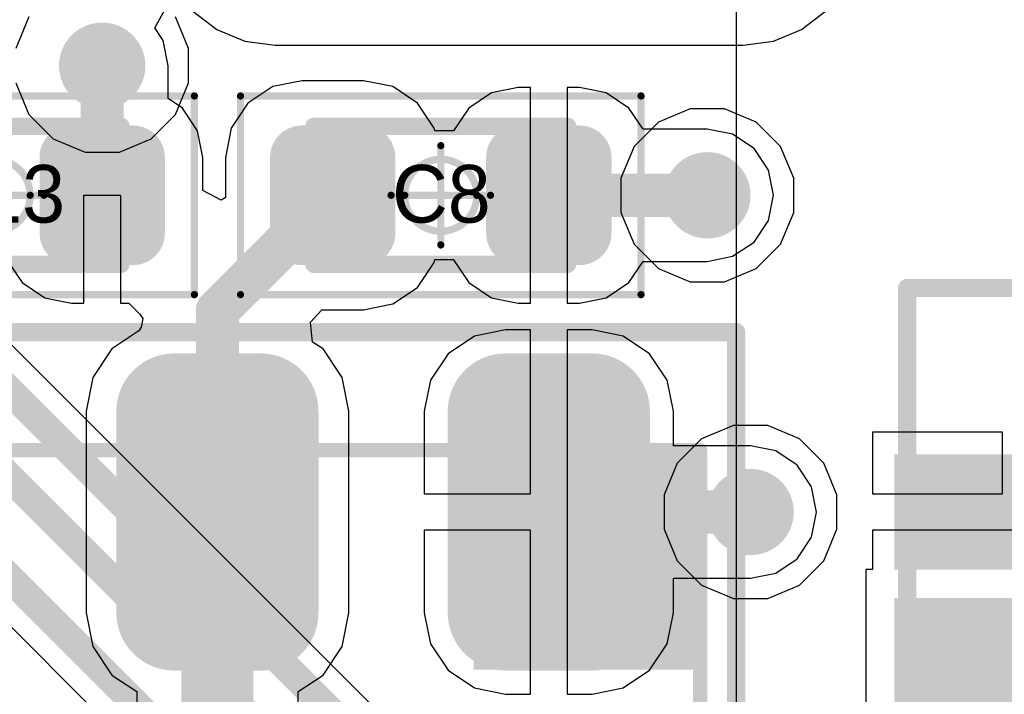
# Model space of a CAD drawing. Header units: millimetres. Extents: x -0.08 to 3.17, y -0.08 to 4.88.
# Tile 240 of 256: x 2.62 to 2.88, y 2.47 to 2.65. Entities that reach past the tile are written whole.
import ezdxf

# ---------------------------------------------------------------- set-up
doc = ezdxf.new("R2010")
doc.units = ezdxf.units.MM
doc.header["$MEASUREMENT"] = 0
for name, color, linetype in [('BottomLayer', 5, 'Continuous'), ('BottomOverlay', 54, 'Continuous'), ('Mechanical13', 56, 'Continuous'), ('Mechanical15', 56, 'Continuous'), ('Mechanical2', 216, 'Continuous'), ('MidLayer1', 16, 'Continuous'), ('MidLayer2', 76, 'Continuous'), ('MultiLayer', 9, 'Continuous'), ('TopLayer', 1, 'Continuous'), ('TopPaste', 8, 'Continuous'), ('TopSolder', 216, 'Continuous'), ('ViaHoleLayer', 16, 'Continuous')]:
    doc.layers.add(name, color=color, linetype=linetype)

# ---------------------------------------------------------------- blocks, each defined once
blk = doc.blocks.new('CAP_0603_477')
at = {"layer": 'Mechanical13', "const_width": 0.0047244}
for points in [[(-0.0346457, 0.0188976), (-0.0346458, -0.0188975)], [(0.0346458, 0.0188976), (-0.0346457, 0.0188976)], [(0.0346458, 0.0188976), (0.0346458, -0.0188975)], [(0.0346458, -0.0188975), (-0.0346458, -0.0188975)]]:
    blk.add_lwpolyline(points, dxfattribs=at)
at = {"layer": 'Mechanical13', "const_width": 0.0023622}
for points in [[(-0.0358268, 0.0188976, 1), (-0.0334646, 0.0188976, 1)], [(-0.0358268, 0.0188976, 1), (-0.0334646, 0.0188976, 1)], [(0.0334647, 0.0188976, 1), (0.0358269, 0.0188976, 1)], [(0.0334647, 0.0188976, 1), (0.0358269, 0.0188976, 1)], [(-0.0358269, -0.0188975, 1), (-0.0334647, -0.0188975, 1)], [(-0.0358269, -0.0188975, 1), (-0.0334647, -0.0188975, 1)], [(0.0334647, -0.0188975, 1), (0.0358269, -0.0188975, 1)], [(0.0334647, -0.0188975, 1), (0.0358269, -0.0188975, 1)]]:
    blk.add_lwpolyline(points, format="xyb", close=True, dxfattribs=at)
at = {"layer": 'Mechanical15', "const_width": 0.0019685}
for points in [[(0.0547244, 0.0271654), (-0.0547244, 0.0271654)], [(-0.0547244, 0.0271654), (-0.0547244, -0.0271654)], [(0.0547244, 0.0271654), (0.0547244, -0.0271654)], [(2e-07, -0.0135826), (1e-07, 0.0135827)], [(0.0135827, -1e-07), (-0.0135827, -1e-07)], [(0.0547244, -0.0271654), (-0.0547244, -0.0271654)]]:
    blk.add_lwpolyline(points, dxfattribs=at)
at = {"layer": 'Mechanical15'}
for points, const_width in [([(-0.0552165, 0.0271654, 1), (-0.0542323, 0.0271654, 1)], 0.0009842), ([(-0.0552165, 0.0271654, 1), (-0.0542323, 0.0271654, 1)], 0.0009842), ([(0.0542323, 0.0271654, 1), (0.0552165, 0.0271654, 1)], 0.0009842), ([(0.0542323, 0.0271654, 1), (0.0552165, 0.0271654, 1)], 0.0009842), ([(-0.000492, 0.0135827, 1), (0.0004922, 0.0135827, 1)], 0.0009842), ([(0.0098425, 0, 1), (-0.0098425, 0, 1)], 0.0019685), ([(-0.0140748, -1e-07, 1), (-0.0130906, -1e-07, 1)], 0.0009842), ([(-0.0103346, 0, 1), (-0.0093504, 0, 1)], 0.0009842), ([(0.0093504, 0, 1), (0.0103346, 0, 1)], 0.0009842), ([(0.0130906, -1e-07, 1), (0.0140748, -1e-07, 1)], 0.0009842), ([(-0.0004919, -0.0135826, 1), (0.0004923, -0.0135826, 1)], 0.0009842), ([(-0.0552165, -0.0271654, 1), (-0.0542323, -0.0271654, 1)], 0.0009842), ([(-0.0552165, -0.0271654, 1), (-0.0542323, -0.0271654, 1)], 0.0009842), ([(0.0542323, -0.0271654, 1), (0.0552165, -0.0271654, 1)], 0.0009842), ([(0.0542323, -0.0271654, 1), (0.0552165, -0.0271654, 1)], 0.0009842)]:
    blk.add_lwpolyline(points, format="xyb", close=True, dxfattribs=dict(at, const_width=const_width))
at = {"layer": 'TopLayer', "const_width": 0.0087343}
for points in [[(-0.0422864, 0.0103602, 1), (-0.0335522, 0.0103602, 1)], [(-0.025503, 0.0103602, 1), (-0.0167688, 0.0103602, 1)], [(0.0167688, 0.0103602, 1), (0.025503, 0.0103602, 1)], [(0.0335522, 0.0103602, 1), (0.0422864, 0.0103602, 1)], [(-0.0422864, -0.0103602, 1), (-0.0335522, -0.0103602, 1)], [(-0.025503, -0.0103602, 1), (-0.0167688, -0.0103602, 1)], [(0.0167688, -0.0103602, 1), (0.025503, -0.0103602, 1)], [(0.0335522, -0.0103602, 1), (0.0422864, -0.0103602, 1)]]:
    blk.add_lwpolyline(points, format="xyb", close=True, dxfattribs=at)
at = {"layer": 'TopLayer'}
for points in [[(-0.0211359, 0.0190945), (-0.0379193, 0.0190945), (-0.0211359, -0.0190945), (-0.0379193, -0.0190945)], [(0.0211359, -0.0190945), (0.0379193, -0.0190945), (0.0211359, 0.0190945), (0.0379193, 0.0190945)], [(-0.0124016, 0.0103602), (-0.0466536, 0.0103602), (-0.0124016, -0.0103602), (-0.0466536, -0.0103602)], [(0.0124016, -0.0103602), (0.0466536, -0.0103602), (0.0124016, 0.0103602), (0.0466536, 0.0103602)]]:
    blk.add_solid(points, dxfattribs=at)
at = {"layer": 'TopPaste', "const_width": 0.0087343}
for points in [[(-0.0422864, 0.0103602, 1), (-0.0335522, 0.0103602, 1)], [(-0.025503, 0.0103602, 1), (-0.0167688, 0.0103602, 1)], [(0.0167688, 0.0103602, 1), (0.025503, 0.0103602, 1)], [(0.0335522, 0.0103602, 1), (0.0422864, 0.0103602, 1)], [(-0.0422864, -0.0103602, 1), (-0.0335522, -0.0103602, 1)], [(-0.025503, -0.0103602, 1), (-0.0167688, -0.0103602, 1)], [(0.0167688, -0.0103602, 1), (0.025503, -0.0103602, 1)], [(0.0335522, -0.0103602, 1), (0.0422864, -0.0103602, 1)]]:
    blk.add_lwpolyline(points, format="xyb", close=True, dxfattribs=at)
at = {"layer": 'TopPaste'}
for points in [[(-0.0211359, 0.0190945), (-0.0379193, 0.0190945), (-0.0211359, -0.0190945), (-0.0379193, -0.0190945)], [(0.0211359, -0.0190945), (0.0379193, -0.0190945), (0.0211359, 0.0190945), (0.0379193, 0.0190945)], [(-0.0124016, 0.0103602), (-0.0466536, 0.0103602), (-0.0124016, -0.0103602), (-0.0466536, -0.0103602)], [(0.0124016, -0.0103602), (0.0466536, -0.0103602), (0.0124016, 0.0103602), (0.0466536, 0.0103602)]]:
    blk.add_solid(points, dxfattribs=at)
at = {"layer": 'TopSolder', "const_width": 0.0087343}
for points in [[(-0.0422864, 0.0103602, 1), (-0.0335522, 0.0103602, 1)], [(-0.025503, 0.0103602, 1), (-0.0167688, 0.0103602, 1)], [(0.0167688, 0.0103602, 1), (0.025503, 0.0103602, 1)], [(0.0335522, 0.0103602, 1), (0.0422864, 0.0103602, 1)], [(-0.0422864, -0.0103602, 1), (-0.0335522, -0.0103602, 1)], [(-0.025503, -0.0103602, 1), (-0.0167688, -0.0103602, 1)], [(0.0167688, -0.0103602, 1), (0.025503, -0.0103602, 1)], [(0.0335522, -0.0103602, 1), (0.0422864, -0.0103602, 1)]]:
    blk.add_lwpolyline(points, format="xyb", close=True, dxfattribs=at)
at = {"layer": 'TopSolder'}
for points in [[(-0.0211359, 0.0190945), (-0.0379193, 0.0190945), (-0.0211359, -0.0190945), (-0.0379193, -0.0190945)], [(0.0211359, -0.0190945), (0.0379193, -0.0190945), (0.0211359, 0.0190945), (0.0379193, 0.0190945)], [(-0.0124016, 0.0103602), (-0.0466536, 0.0103602), (-0.0124016, -0.0103602), (-0.0466536, -0.0103602)], [(0.0124016, -0.0103602), (0.0466536, -0.0103602), (0.0124016, 0.0103602), (0.0466536, 0.0103602)]]:
    blk.add_solid(points, dxfattribs=at)
blk = doc.blocks.new('SPX1117M3_L_5_0_TR_F_________1_480')
at = {"layer": 'Mechanical13', "const_width": 0.003937}
for points in [[(-0.135, -0.1318899), (-0.135, 0.1318897)], [(0.14, 0.1318897), (-0.135, 0.1318897)]]:
    blk.add_lwpolyline(points, dxfattribs=at)
at = {"layer": 'Mechanical13', "const_width": 0.0019685}
blk.add_lwpolyline([(-0.1359842, 0.1318897, 1), (-0.1340158, 0.1318897, 1)], format="xyb", close=True, dxfattribs=at)
blk.add_lwpolyline([(-0.1359842, 0.1318897, 1), (-0.1340158, 0.1318897, 1)], format="xyb", close=True, dxfattribs=at)
at = {"layer": 'Mechanical13'}
blk.add_solid([(-0.1350002, 0.0700231), (-0.0750002, 0.0700231), (-0.1350002, 0.1319129), (-0.0750002, 0.1319129)], dxfattribs=at)
at = {"layer": 'Mechanical15', "const_width": 0.005}
for points in [[(-0.1673228, -0.1417324), (-0.1673228, 0.1417322)], [(0.1673229, 0.1417322), (-0.1673228, 0.1417322)]]:
    blk.add_lwpolyline(points, dxfattribs=at)
at = {"layer": 'Mechanical15', "const_width": 0.0025}
blk.add_lwpolyline([(-0.1685728, 0.1417322, 1), (-0.1660728, 0.1417322, 1)], format="xyb", close=True, dxfattribs=at)
blk.add_lwpolyline([(-0.1685728, 0.1417322, 1), (-0.1660728, 0.1417322, 1)], format="xyb", close=True, dxfattribs=at)
at = {"layer": 'TopLayer', "const_width": 0.011811}
for points in [[(-0.1515748, 0.1023621, 1), (-0.1397638, 0.1023621, 1)], [(-0.0964566, 0.1023621, 1), (-0.0846456, 0.1023621, 1)], [(-0.1515748, 0.0787401, 1), (-0.1397638, 0.0787401, 1)], [(-0.0964566, 0.0787401, 1), (-0.0846456, 0.0787401, 1)], [(-0.1515748, 0.0118109, 1), (-0.1397638, 0.0118109, 1)], [(-0.0964566, 0.0118109, 1), (-0.0846456, 0.0118109, 1)], [(-0.1515748, -0.0118111, 1), (-0.1397638, -0.0118111, 1)], [(-0.0964566, -0.0118111, 1), (-0.0846456, -0.0118111, 1)]]:
    blk.add_lwpolyline(points, format="xyb", close=True, dxfattribs=at)
at = {"layer": 'TopLayer'}
for points in [[(-0.0905511, 0.0669291), (-0.0905511, 0.1141731), (-0.1456693, 0.0669291), (-0.1456693, 0.1141731)], [(-0.0787401, 0.0787401), (-0.0787401, 0.1023621), (-0.1574803, 0.0787401), (-0.1574803, 0.1023621)], [(-0.0905511, -0.0236221), (-0.0905511, 0.0236219), (-0.1456693, -0.0236221), (-0.1456693, 0.0236219)], [(-0.0787401, -0.0118111), (-0.0787401, 0.0118109), (-0.1574803, -0.0118111), (-0.1574803, 0.0118109)]]:
    blk.add_solid(points, dxfattribs=at)
at = {"layer": 'TopPaste', "const_width": 0.011811}
for points in [[(-0.1515748, 0.1023621, 1), (-0.1397638, 0.1023621, 1)], [(-0.0964566, 0.1023621, 1), (-0.0846456, 0.1023621, 1)], [(-0.1515748, 0.0787401, 1), (-0.1397638, 0.0787401, 1)], [(-0.0964566, 0.0787401, 1), (-0.0846456, 0.0787401, 1)], [(-0.1515748, 0.0118109, 1), (-0.1397638, 0.0118109, 1)], [(-0.0964566, 0.0118109, 1), (-0.0846456, 0.0118109, 1)], [(-0.1515748, -0.0118111, 1), (-0.1397638, -0.0118111, 1)], [(-0.0964566, -0.0118111, 1), (-0.0846456, -0.0118111, 1)]]:
    blk.add_lwpolyline(points, format="xyb", close=True, dxfattribs=at)
at = {"layer": 'TopPaste'}
for points in [[(-0.0905511, 0.0669291), (-0.0905511, 0.1141731), (-0.1456693, 0.0669291), (-0.1456693, 0.1141731)], [(-0.0787401, 0.0787401), (-0.0787401, 0.1023621), (-0.1574803, 0.0787401), (-0.1574803, 0.1023621)], [(-0.0905511, -0.0236221), (-0.0905511, 0.0236219), (-0.1456693, -0.0236221), (-0.1456693, 0.0236219)], [(-0.0787401, -0.0118111), (-0.0787401, 0.0118109), (-0.1574803, -0.0118111), (-0.1574803, 0.0118109)]]:
    blk.add_solid(points, dxfattribs=at)
at = {"layer": 'TopSolder', "const_width": 0.015811}
for points in [[(-0.1535748, 0.1023621, 1), (-0.1377638, 0.1023621, 1)], [(-0.0984566, 0.1023621, 1), (-0.0826456, 0.1023621, 1)], [(-0.1535748, 0.0787401, 1), (-0.1377638, 0.0787401, 1)], [(-0.0984566, 0.0787401, 1), (-0.0826456, 0.0787401, 1)], [(-0.1535748, 0.0118109, 1), (-0.1377638, 0.0118109, 1)], [(-0.0984566, 0.0118109, 1), (-0.0826456, 0.0118109, 1)], [(-0.1535748, -0.0118111, 1), (-0.1377638, -0.0118111, 1)], [(-0.0984566, -0.0118111, 1), (-0.0826456, -0.0118111, 1)]]:
    blk.add_lwpolyline(points, format="xyb", close=True, dxfattribs=at)
at = {"layer": 'TopSolder'}
for points in [[(-0.0905511, 0.0629291), (-0.0905511, 0.1181731), (-0.1456693, 0.0629291), (-0.1456693, 0.1181731)], [(-0.0747401, 0.0787401), (-0.0747401, 0.1023621), (-0.1614803, 0.0787401), (-0.1614803, 0.1023621)], [(-0.0905511, -0.0276221), (-0.0905511, 0.0276219), (-0.1456693, -0.0276221), (-0.1456693, 0.0276219)], [(-0.0747401, -0.0118111), (-0.0747401, 0.0118109), (-0.1614803, -0.0118111), (-0.1614803, 0.0118109)]]:
    blk.add_solid(points, dxfattribs=at)
blk = doc.blocks.new('CAP_0603_481')
at = {"layer": 'Mechanical13', "const_width": 0.0047244}
for points in [[(-0.0346457, 0.0188976), (-0.0346458, -0.0188975)], [(0.0346458, 0.0188976), (-0.0346457, 0.0188976)], [(0.0346458, 0.0188976), (0.0346458, -0.0188975)], [(0.0346458, -0.0188975), (-0.0346458, -0.0188975)]]:
    blk.add_lwpolyline(points, dxfattribs=at)
at = {"layer": 'Mechanical13', "const_width": 0.0023622}
for points in [[(-0.0358268, 0.0188976, 1), (-0.0334646, 0.0188976, 1)], [(-0.0358268, 0.0188976, 1), (-0.0334646, 0.0188976, 1)], [(0.0334647, 0.0188976, 1), (0.0358269, 0.0188976, 1)], [(0.0334647, 0.0188976, 1), (0.0358269, 0.0188976, 1)], [(-0.0358269, -0.0188975, 1), (-0.0334647, -0.0188975, 1)], [(-0.0358269, -0.0188975, 1), (-0.0334647, -0.0188975, 1)], [(0.0334647, -0.0188975, 1), (0.0358269, -0.0188975, 1)], [(0.0334647, -0.0188975, 1), (0.0358269, -0.0188975, 1)]]:
    blk.add_lwpolyline(points, format="xyb", close=True, dxfattribs=at)
at = {"layer": 'Mechanical15', "const_width": 0.0019685}
for points in [[(-0.0547244, 0.0271654), (-0.0547244, -0.0271654)], [(0.0547244, 0.0271654), (-0.0547244, 0.0271654)], [(0.0547244, 0.0271654), (0.0547244, -0.0271654)], [(2e-07, -0.0135826), (1e-07, 0.0135827)], [(0.0135827, -1e-07), (-0.0135827, -1e-07)], [(0.0547244, -0.0271654), (-0.0547244, -0.0271654)]]:
    blk.add_lwpolyline(points, dxfattribs=at)
at = {"layer": 'Mechanical15'}
for points, const_width in [([(-0.0552165, 0.0271654, 1), (-0.0542323, 0.0271654, 1)], 0.0009842), ([(-0.0552165, 0.0271654, 1), (-0.0542323, 0.0271654, 1)], 0.0009842), ([(0.0542323, 0.0271654, 1), (0.0552165, 0.0271654, 1)], 0.0009842), ([(0.0542323, 0.0271654, 1), (0.0552165, 0.0271654, 1)], 0.0009842), ([(-0.000492, 0.0135827, 1), (0.0004922, 0.0135827, 1)], 0.0009842), ([(0.0098425, 0, 1), (-0.0098425, 0, 1)], 0.0019685), ([(-0.0140748, -1e-07, 1), (-0.0130906, -1e-07, 1)], 0.0009842), ([(-0.0103346, 0, 1), (-0.0093504, 0, 1)], 0.0009842), ([(0.0093504, 0, 1), (0.0103346, 0, 1)], 0.0009842), ([(0.0130906, -1e-07, 1), (0.0140748, -1e-07, 1)], 0.0009842), ([(-0.0004919, -0.0135826, 1), (0.0004923, -0.0135826, 1)], 0.0009842), ([(-0.0552165, -0.0271654, 1), (-0.0542323, -0.0271654, 1)], 0.0009842), ([(-0.0552165, -0.0271654, 1), (-0.0542323, -0.0271654, 1)], 0.0009842), ([(0.0542323, -0.0271654, 1), (0.0552165, -0.0271654, 1)], 0.0009842), ([(0.0542323, -0.0271654, 1), (0.0552165, -0.0271654, 1)], 0.0009842)]:
    blk.add_lwpolyline(points, format="xyb", close=True, dxfattribs=dict(at, const_width=const_width))
at = {"layer": 'TopLayer', "const_width": 0.0087343}
for points in [[(-0.0422864, 0.0103602, 1), (-0.0335522, 0.0103602, 1)], [(-0.025503, 0.0103602, 1), (-0.0167688, 0.0103602, 1)], [(0.0167688, 0.0103602, 1), (0.025503, 0.0103602, 1)], [(0.0335522, 0.0103602, 1), (0.0422864, 0.0103602, 1)], [(-0.0422864, -0.0103602, 1), (-0.0335522, -0.0103602, 1)], [(-0.025503, -0.0103602, 1), (-0.0167688, -0.0103602, 1)], [(0.0167688, -0.0103602, 1), (0.025503, -0.0103602, 1)], [(0.0335522, -0.0103602, 1), (0.0422864, -0.0103602, 1)]]:
    blk.add_lwpolyline(points, format="xyb", close=True, dxfattribs=at)
at = {"layer": 'TopLayer'}
for points in [[(-0.0211359, 0.0190945), (-0.0379193, 0.0190945), (-0.0211359, -0.0190945), (-0.0379193, -0.0190945)], [(0.0211359, -0.0190945), (0.0379193, -0.0190945), (0.0211359, 0.0190945), (0.0379193, 0.0190945)], [(-0.0124016, 0.0103602), (-0.0466536, 0.0103602), (-0.0124016, -0.0103602), (-0.0466536, -0.0103602)], [(0.0124016, -0.0103602), (0.0466536, -0.0103602), (0.0124016, 0.0103602), (0.0466536, 0.0103602)]]:
    blk.add_solid(points, dxfattribs=at)
at = {"layer": 'TopPaste', "const_width": 0.0087343}
for points in [[(-0.0422864, 0.0103602, 1), (-0.0335522, 0.0103602, 1)], [(-0.025503, 0.0103602, 1), (-0.0167688, 0.0103602, 1)], [(0.0167688, 0.0103602, 1), (0.025503, 0.0103602, 1)], [(0.0335522, 0.0103602, 1), (0.0422864, 0.0103602, 1)], [(-0.0422864, -0.0103602, 1), (-0.0335522, -0.0103602, 1)], [(-0.025503, -0.0103602, 1), (-0.0167688, -0.0103602, 1)], [(0.0167688, -0.0103602, 1), (0.025503, -0.0103602, 1)], [(0.0335522, -0.0103602, 1), (0.0422864, -0.0103602, 1)]]:
    blk.add_lwpolyline(points, format="xyb", close=True, dxfattribs=at)
at = {"layer": 'TopPaste'}
for points in [[(-0.0211359, 0.0190945), (-0.0379193, 0.0190945), (-0.0211359, -0.0190945), (-0.0379193, -0.0190945)], [(0.0211359, -0.0190945), (0.0379193, -0.0190945), (0.0211359, 0.0190945), (0.0379193, 0.0190945)], [(-0.0124016, 0.0103602), (-0.0466536, 0.0103602), (-0.0124016, -0.0103602), (-0.0466536, -0.0103602)], [(0.0124016, -0.0103602), (0.0466536, -0.0103602), (0.0124016, 0.0103602), (0.0466536, 0.0103602)]]:
    blk.add_solid(points, dxfattribs=at)
at = {"layer": 'TopSolder', "const_width": 0.0087343}
for points in [[(-0.0422864, 0.0103602, 1), (-0.0335522, 0.0103602, 1)], [(-0.025503, 0.0103602, 1), (-0.0167688, 0.0103602, 1)], [(0.0167688, 0.0103602, 1), (0.025503, 0.0103602, 1)], [(0.0335522, 0.0103602, 1), (0.0422864, 0.0103602, 1)], [(-0.0422864, -0.0103602, 1), (-0.0335522, -0.0103602, 1)], [(-0.025503, -0.0103602, 1), (-0.0167688, -0.0103602, 1)], [(0.0167688, -0.0103602, 1), (0.025503, -0.0103602, 1)], [(0.0335522, -0.0103602, 1), (0.0422864, -0.0103602, 1)]]:
    blk.add_lwpolyline(points, format="xyb", close=True, dxfattribs=at)
at = {"layer": 'TopSolder'}
for points in [[(-0.0211359, 0.0190945), (-0.0379193, 0.0190945), (-0.0211359, -0.0190945), (-0.0379193, -0.0190945)], [(0.0211359, -0.0190945), (0.0379193, -0.0190945), (0.0211359, 0.0190945), (0.0379193, 0.0190945)], [(-0.0124016, 0.0103602), (-0.0466536, 0.0103602), (-0.0124016, -0.0103602), (-0.0466536, -0.0103602)], [(0.0124016, -0.0103602), (0.0466536, -0.0103602), (0.0124016, 0.0103602), (0.0466536, 0.0103602)]]:
    blk.add_solid(points, dxfattribs=at)
blk = doc.blocks.new('BM05B_SRSS_TB_551')
at = {"layer": 'Mechanical15', "const_width": 0.005}
for points in [[(-0.14, 0.095), (0.14, 0.095)], [(0.14, 0.095), (0.14, -0.11)]]:
    blk.add_lwpolyline(points, dxfattribs=at)
at = {"layer": 'Mechanical15', "const_width": 0.0025}
blk.add_lwpolyline([(0.13875, 0.095, 1), (0.14125, 0.095, 1)], format="xyb", close=True, dxfattribs=at)
blk.add_lwpolyline([(0.13875, 0.095, 1), (0.14125, 0.095, 1)], format="xyb", close=True, dxfattribs=at)
at = {"layer": 'TopLayer'}
for points in [[(0.05118, 0.09449), (0.02756, 0.09449), (0.05118, 0.03347), (0.02756, 0.03347)], [(0.09055, 0.09449), (0.06693, 0.09449), (0.09055, 0.03347), (0.06693, 0.03347)]]:
    blk.add_solid(points, dxfattribs=at)
at = {"layer": 'TopPaste'}
for points in [[(0.05118, 0.09449), (0.02756, 0.09449), (0.05118, 0.03347), (0.02756, 0.03347)], [(0.09055, 0.09449), (0.06693, 0.09449), (0.09055, 0.03347), (0.06693, 0.03347)]]:
    blk.add_solid(points, dxfattribs=at)
at = {"layer": 'TopSolder'}
for points in [[(0.05518, 0.09849), (0.02356, 0.09849), (0.05518, 0.02947), (0.02356, 0.02947)], [(0.09455, 0.09849), (0.06293, 0.09849), (0.09455, 0.02947), (0.06293, 0.02947)]]:
    blk.add_solid(points, dxfattribs=at)

msp = doc.modelspace()

# ---------------------------------------------------------------- linework, layer by layer
at = {"layer": 'BottomLayer'}
for p, q in [((2.6625602, 2.656669), (2.6691395, 2.6516205)), ((2.8288744, 2.6516205), (2.8354537, 2.656669)), ((2.6691395, 2.6516205), (2.6768013, 2.6484469)), ((2.8212126, 2.6484469), (2.8288744, 2.6516205)), ((2.6768013, 2.6484469), (2.6850234, 2.6473644)), ((2.8129905, 2.6473644), (2.8212126, 2.6484469)), ((2.6850234, 2.6473644), (2.8129905, 2.6473644))]:
    msp.add_line(p, q, dxfattribs=at)
at = {"layer": 'BottomLayer', "const_width": 0.011811}
for points in [[(2.6318898, 2.6417323, 1), (2.6437008, 2.6417323, 1)], [(2.7972438, 2.6062993, 1), (2.8090548, 2.6062993, 1)], [(2.809055, 2.519685, 1), (2.820866, 2.519685, 1)]]:
    msp.add_lwpolyline(points, format="xyb", close=True, dxfattribs=at)
at = {"layer": 'BottomOverlay'}
msp.add_line((2.8111475, -0.0015801), (2.8111475, 2.7333966), dxfattribs=at)
at = {"layer": 'MidLayer1', "const_width": 0.011811}
for points in [[(2.6318898, 2.6417323, 1), (2.6437008, 2.6417323, 1)], [(2.7972438, 2.6062993, 1), (2.8090548, 2.6062993, 1)], [(2.809055, 2.519685, 1), (2.820866, 2.519685, 1)]]:
    msp.add_lwpolyline(points, format="xyb", close=True, dxfattribs=at)
at = {"layer": 'MidLayer2'}
for p, q in [((2.7259897, 2.4524215), (2.4080118, 2.7703995)), ((2.3724622, 2.7286544), (2.70607, 2.3950467)), ((2.6177695, 2.6551131), (2.6141733, 2.646431)), ((2.6614173, 2.646431), (2.6578211, 2.6551131)), ((2.6614173, 2.6370336), (2.6614173, 2.646431)), ((2.6141733, 2.6370336), (2.6177695, 2.6283515)), ((2.6578211, 2.6283515), (2.6614173, 2.6370336)), ((2.7984506, 2.6299213), (2.7897685, 2.6263251)), ((2.807848, 2.6299213), (2.7984506, 2.6299213)), ((2.8165301, 2.6263251), (2.807848, 2.6299213)), ((2.6177695, 2.6283515), (2.6244145, 2.6217065)), ((2.6511761, 2.6217065), (2.6578211, 2.6283515)), ((2.7897685, 2.6263251), (2.7831235, 2.6196801)), ((2.8231751, 2.6196801), (2.8165301, 2.6263251)), ((2.6244145, 2.6217065), (2.6330966, 2.6181103)), ((2.642494, 2.6181103), (2.6511761, 2.6217065)), ((2.6330966, 2.6181103), (2.642494, 2.6181103)), ((2.7831235, 2.6196801), (2.7795273, 2.610998)), ((2.8267713, 2.610998), (2.8231751, 2.6196801)), ((2.7795273, 2.610998), (2.7795273, 2.6016006)), ((2.8267713, 2.6016006), (2.8267713, 2.610998)), ((2.7795273, 2.6016006), (2.7831235, 2.5929185)), ((2.8231751, 2.5929185), (2.8267713, 2.6016006)), ((2.7831235, 2.5929185), (2.7897685, 2.5862735)), ((2.8165301, 2.5862735), (2.8231751, 2.5929185)), ((2.7897685, 2.5862735), (2.7984506, 2.5826773)), ((2.807848, 2.5826773), (2.8165301, 2.5862735)), ((2.7984506, 2.5826773), (2.807848, 2.5826773)), ((2.8102618, 2.543307), (2.8015797, 2.5397108)), ((2.8196592, 2.543307), (2.8102618, 2.543307)), ((2.8283413, 2.5397108), (2.8196592, 2.543307)), ((2.8015797, 2.5397108), (2.7949347, 2.5330658)), ((2.8349863, 2.5330658), (2.8283413, 2.5397108)), ((2.7949347, 2.5330658), (2.7913385, 2.5243837)), ((2.8385825, 2.5243837), (2.8349863, 2.5330658)), ((2.7913385, 2.5243837), (2.7913385, 2.5149863)), ((2.8385825, 2.5149863), (2.8385825, 2.5243837)), ((2.7913385, 2.5149863), (2.7949347, 2.5063042)), ((2.8349863, 2.5063042), (2.8385825, 2.5149863)), ((2.7949347, 2.5063042), (2.8015797, 2.4996592)), ((2.8283413, 2.4996592), (2.8349863, 2.5063042)), ((2.8015797, 2.4996592), (2.8102618, 2.496063)), ((2.8196592, 2.496063), (2.8283413, 2.4996592)), ((2.8102618, 2.496063), (2.8196592, 2.496063))]:
    msp.add_line(p, q, dxfattribs=at)
at = {"layer": 'MidLayer2', "const_width": 0.007874}
for points in [[(2.4014834, 2.7638711), (2.7221655, 2.443189)], [(2.3908534, 2.750879), (2.7270535, 2.4146789)], [(2.3762865, 2.7378869), (2.7125986, 2.4015748)]]:
    msp.add_lwpolyline(points, dxfattribs=at)
at = {"layer": 'MidLayer2', "const_width": 0.011811}
for points in [[(2.6318898, 2.6417323, 1), (2.6437008, 2.6417323, 1)], [(2.7972438, 2.6062993, 1), (2.8090548, 2.6062993, 1)], [(2.809055, 2.519685, 1), (2.820866, 2.519685, 1)]]:
    msp.add_lwpolyline(points, format="xyb", close=True, dxfattribs=at)
at = {"layer": 'MultiLayer', "const_width": 0.011811}
for points in [[(2.6318898, 2.6417323, 1), (2.6437008, 2.6417323, 1)], [(2.7972438, 2.6062993, 1), (2.8090548, 2.6062993, 1)], [(2.809055, 2.519685, 1), (2.820866, 2.519685, 1)]]:
    msp.add_lwpolyline(points, format="xyb", close=True, dxfattribs=at)
at = {"layer": 'TopLayer'}
for p, q in [((2.6522057, 2.6520545), (2.6548783, 2.6570545)), ((2.6544838, 2.6486449), (2.6522057, 2.6520545)), ((2.6558589, 2.6417323), (2.6544838, 2.6486449)), ((2.6558588, 2.6417318), (2.6558589, 2.6417323)), ((2.6558588, 2.6327284), (2.6558588, 2.6417318)), ((2.6923954, 2.6376073), (2.684379, 2.6360127)), ((2.7091788, 2.6376073), (2.6923954, 2.6376073)), ((2.7171952, 2.6360127), (2.7091788, 2.6376073)), ((2.684379, 2.6360127), (2.6775831, 2.6314718)), ((2.7239911, 2.6314718), (2.7171952, 2.6360127)), ((2.7441408, 2.6343068), (2.7379439, 2.6301662)), ((2.7514506, 2.6357608), (2.7441408, 2.6343068)), ((2.7548423, 2.6357608), (2.7514506, 2.6357608)), ((2.7548423, 2.6062993), (2.7548423, 2.6357608)), ((2.768234, 2.6357608), (2.7648423, 2.6357608)), ((2.7648423, 2.6357608), (2.7648423, 2.6062993)), ((2.7755438, 2.6343068), (2.768234, 2.6357608)), ((2.7817407, 2.6301662), (2.7755438, 2.6343068)), ((2.6596935, 2.6301662), (2.6558588, 2.6327284)), ((2.6775831, 2.6314718), (2.6730422, 2.6246759)), ((2.728532, 2.6246759), (2.7239911, 2.6314718)), ((2.6638341, 2.6239693), (2.6596935, 2.6301662)), ((2.7379439, 2.6301662), (2.7338033, 2.6239693)), ((2.7856183, 2.6243629), (2.7817407, 2.6301662)), ((2.6652881, 2.6166595), (2.6638341, 2.6239693)), ((2.6730422, 2.6246759), (2.6714476, 2.6166595)), ((2.7286889, 2.6238869), (2.728532, 2.6246759)), ((2.7337869, 2.623887), (2.7286889, 2.6238869)), ((2.7338033, 2.6239693), (2.7337869, 2.623887)), ((2.8031493, 2.6243629), (2.7856183, 2.6243629)), ((2.8100619, 2.6229879), (2.8031493, 2.6243629)), ((2.8159222, 2.6190722), (2.8100619, 2.6229879)), ((2.8198379, 2.6132119), (2.8159222, 2.6190722)), ((2.6652881, 2.6075981), (2.6652881, 2.6166595)), ((2.6714476, 2.6166595), (2.6714476, 2.6057396)), ((2.8212129, 2.6062993), (2.8198379, 2.6132119)), ((2.6702881, 2.6049514), (2.6652881, 2.6075981)), ((2.6327951, 2.5768378), (2.6327951, 2.6062993)), ((2.6327951, 2.6062993), (2.6427951, 2.6062993)), ((2.6427951, 2.6062993), (2.6427951, 2.5768378)), ((2.6714476, 2.6057396), (2.6702881, 2.6049514)), ((2.7548423, 2.5768378), (2.7548423, 2.6062993)), ((2.7648423, 2.6062993), (2.7648423, 2.5768378)), ((2.8198379, 2.5993867), (2.8212129, 2.6062993)), ((2.8159222, 2.5935264), (2.8198379, 2.5993867)), ((2.8100619, 2.5896107), (2.8159222, 2.5935264)), ((2.6117561, 2.5886293), (2.6158967, 2.5824324)), ((2.728532, 2.5879227), (2.7286889, 2.5887117)), ((2.7286889, 2.5887117), (2.7337869, 2.5887116)), ((2.7337869, 2.5887116), (2.7338033, 2.5886293)), ((2.7338033, 2.5886293), (2.7379439, 2.5824324)), ((2.8031493, 2.5882357), (2.8100619, 2.5896107)), ((2.7239911, 2.5811268), (2.728532, 2.5879227)), ((2.7817407, 2.5824324), (2.7856183, 2.5882357)), ((2.7856183, 2.5882357), (2.8031493, 2.5882357)), ((2.6158967, 2.5824324), (2.6220936, 2.5782918)), ((2.7171952, 2.5765859), (2.7239911, 2.5811268)), ((2.7379439, 2.5824324), (2.7441408, 2.5782918)), ((2.7755438, 2.5782918), (2.7817407, 2.5824324)), ((2.6220936, 2.5782918), (2.6294034, 2.5768378)), ((2.7441408, 2.5782918), (2.7514506, 2.5768378)), ((2.768234, 2.5768378), (2.7755438, 2.5782918)), ((2.6294034, 2.5768378), (2.6327951, 2.5768378)), ((2.6427951, 2.5768378), (2.64509, 2.5768378)), ((2.64509, 2.5768378), (2.6481156, 2.5737902)), ((2.694695, 2.5715681), (2.6978467, 2.5749913)), ((2.6978467, 2.5749913), (2.7091788, 2.5749913)), ((2.7091788, 2.5749913), (2.7171952, 2.5765859)), ((2.7514506, 2.5768378), (2.7548423, 2.5768378)), ((2.7648423, 2.5768378), (2.768234, 2.5768378)), ((2.6481156, 2.5737902), (2.648859, 2.5726158)), ((2.648859, 2.5726158), (2.648399, 2.5702073)), ((2.648399, 2.5702073), (2.6478211, 2.5692002)), ((2.6953071, 2.5661626), (2.694695, 2.5715681)), ((2.6478211, 2.5692002), (2.6404496, 2.5642746)), ((2.7395211, 2.5677896), (2.7323064, 2.562969)), ((2.7480313, 2.5694824), (2.7395211, 2.5677896)), ((2.7548423, 2.5694824), (2.7480313, 2.5694824)), ((2.7548423, 2.524685), (2.7548423, 2.5694824)), ((2.7716533, 2.5694824), (2.7648423, 2.5694824)), ((2.7648423, 2.5694824), (2.7648423, 2.519685)), ((2.7801635, 2.5677896), (2.7716533, 2.5694824)), ((2.7873782, 2.562969), (2.7801635, 2.5677896)), ((2.6404496, 2.5642746), (2.6352286, 2.556461)), ((2.6981326, 2.5642746), (2.6953071, 2.5661626)), ((2.7033536, 2.556461), (2.6981326, 2.5642746)), ((2.7323064, 2.562969), (2.7274858, 2.5557543)), ((2.7921988, 2.5557543), (2.7873782, 2.562969)), ((2.6352286, 2.556461), (2.6333953, 2.5472441)), ((2.7051869, 2.5472441), (2.7033536, 2.556461)), ((2.7274858, 2.5557543), (2.725793, 2.5472441)), ((2.7938916, 2.5472441), (2.7921988, 2.5557543)), ((2.6333953, 2.5472441), (2.6333953, 2.4921259)), ((2.7051869, 2.4921259), (2.7051869, 2.5472441)), ((2.725793, 2.5472441), (2.725793, 2.524685)), ((2.7938916, 2.5377486), (2.7938916, 2.5472441)), ((2.8837759, 2.5414949), (2.8482659, 2.5414949)), ((2.8482659, 2.5414949), (2.8482659, 2.5246849)), ((2.8837759, 2.5246849), (2.8837759, 2.5414949)), ((2.8149605, 2.5377486), (2.7938916, 2.5377486)), ((2.8218731, 2.5363736), (2.8149605, 2.5377486)), ((2.8277334, 2.5324579), (2.8218731, 2.5363736)), ((2.8316491, 2.5265976), (2.8277334, 2.5324579)), ((2.8330241, 2.519685), (2.8316491, 2.5265976)), ((2.725793, 2.524685), (2.7548423, 2.524685)), ((2.8482659, 2.5246849), (2.8837759, 2.5246849)), ((2.7648423, 2.519685), (2.7648423, 2.4698876)), ((2.8316491, 2.5127724), (2.8330241, 2.519685)), ((2.7548423, 2.514685), (2.725793, 2.514685)), ((2.725793, 2.514685), (2.725793, 2.4921259)), ((2.7548423, 2.4698876), (2.7548423, 2.514685)), ((2.8887759, 2.5146849), (2.8482659, 2.5146849)), ((2.8482659, 2.5146849), (2.8482659, 2.5039359)), ((2.8277334, 2.5069121), (2.8316491, 2.5127724)), ((2.8218731, 2.5029964), (2.8277334, 2.5069121)), ((2.8149605, 2.5016214), (2.8218731, 2.5029964)), ((2.8482659, 2.5039359), (2.8464549, 2.5039359)), ((2.8464549, 2.5039359), (2.8464549, 2.4566939)), ((2.7938916, 2.4921259), (2.7938916, 2.5016214)), ((2.7938916, 2.5016214), (2.8149605, 2.5016214)), ((2.6333953, 2.4921259), (2.6352286, 2.482909)), ((2.7033536, 2.482909), (2.7051869, 2.4921259)), ((2.725793, 2.4921259), (2.7274858, 2.4836157)), ((2.7921988, 2.4836157), (2.7938916, 2.4921259)), ((2.7274858, 2.4836157), (2.7323064, 2.476401)), ((2.7873782, 2.476401), (2.7921988, 2.4836157)), ((2.6352286, 2.482909), (2.6404496, 2.4750954)), ((2.6981326, 2.4750954), (2.7033536, 2.482909)), ((2.7323064, 2.476401), (2.7395211, 2.4715804)), ((2.7801635, 2.4715804), (2.7873782, 2.476401)), ((2.6404496, 2.4750954), (2.6472134, 2.4705759)), ((2.6913688, 2.4705759), (2.6981326, 2.4750954)), ((2.6472134, 2.4705759), (2.6472134, 2.3349175)), ((2.6913688, 2.3349175), (2.6913688, 2.4705759)), ((2.7395211, 2.4715804), (2.7480313, 2.4698876)), ((2.7716533, 2.4698876), (2.7801635, 2.4715804)), ((2.7480313, 2.4698876), (2.7548423, 2.4698876)), ((2.7648423, 2.4698876), (2.7716533, 2.4698876))]:
    msp.add_line(p, q, dxfattribs=at)
for points, const_width in [([(2.6318898, 2.6417323, 1), (2.6437008, 2.6417323, 1)], 0.011811), ([(2.6348425, 2.6417322, 1), (2.6407479, 2.6417322, 1)], 0.0059055), ([(2.6348425, 2.6417322, 1), (2.6407479, 2.6417322, 1)], 0.0059055), ([(2.6348426, 2.6417323, 1), (2.640748, 2.6417323, 1)], 0.0059055), ([(2.7972438, 2.6062993, 1), (2.8090548, 2.6062993, 1)], 0.011811), ([(2.6348424, 2.6062993, 1), (2.6407478, 2.6062993, 1)], 0.0059055), ([(2.6348425, 2.6062994, 1), (2.6407479, 2.6062994, 1)], 0.0059055), ([(2.6348425, 2.6062994, 1), (2.6407479, 2.6062994, 1)], 0.0059055), ([(2.6978344, 2.6062993, 1), (2.7037398, 2.6062993, 1)], 0.0059055), ([(2.7568896, 2.6062993, 1), (2.762795, 2.6062993, 1)], 0.0059055), ([(2.8001966, 2.6062993, 1), (2.806102, 2.6062993, 1)], 0.0059055), ([(2.6663384, 2.5748033, 1), (2.6722438, 2.5748033, 1)], 0.0059055), ([(2.6663384, 2.5748033, 1), (2.6722438, 2.5748033, 1)], 0.0059055), ([(2.6643699, 2.519685, 1), (2.6742123, 2.519685, 1)], 0.0098425), ([(2.809055, 2.519685, 1), (2.820866, 2.519685, 1)], 0.011811), ([(2.6663384, 2.519685, 1), (2.6722438, 2.519685, 1)], 0.0059055), ([(2.7568896, 2.519685, 1), (2.762795, 2.519685, 1)], 0.0059055), ([(2.8120078, 2.519685, 1), (2.8179132, 2.519685, 1)], 0.0059055)]:
    msp.add_lwpolyline(points, format="xyb", close=True, dxfattribs=dict(at, const_width=const_width))
for points, const_width in [([(2.6377952, 2.6417322), (2.6377953, 2.6417323)], 0.011811), ([(2.6377952, 2.6062994), (2.6377952, 2.6417322)], 0.011811), ([(2.6377951, 2.6062993), (2.6377952, 2.6062994)], 0.011811), ([(2.6692911, 2.5748033), (2.7007871, 2.6062993)], 0.011811), ([(2.7598423, 2.6062993), (2.8031493, 2.6062993)], 0.011811), ([(2.6692911, 2.519685), (2.6692911, 2.5748033)], 0.011811), ([(2.6692911, 2.2834646), (2.6692911, 2.519685)], 0.019685), ([(2.7598423, 2.519685), (2.8149605, 2.519685)], 0.011811)]:
    msp.add_lwpolyline(points, dxfattribs=dict(at, const_width=const_width))
at = {"layer": 'ViaHoleLayer', "const_width": 0.0059055}
for points in [[(2.6348426, 2.6417323, 1), (2.640748, 2.6417323, 1)], [(2.8001966, 2.6062993, 1), (2.806102, 2.6062993, 1)], [(2.8120078, 2.519685, 1), (2.8179132, 2.519685, 1)]]:
    msp.add_lwpolyline(points, format="xyb", close=True, dxfattribs=at)

# ---------------------------------------------------------------- block references
for name, p, rotation in [('CAP_0603_477', (2.6082675, 2.6062993), 180), ('CAP_0603_481', (2.7303147, 2.6062993), 180), ('BM05B_SRSS_TB_551', (2.9527559, 2.4409449), 90), ('SPX1117M3_L_5_0_TR_F_________1_480', (2.6692912, 2.4015748), 270)]:
    msp.add_blockref(name, p, dxfattribs=dict(rotation=rotation))

# ---------------------------------------------------------------- texts
at = {"layer": 'Mechanical2'}
for s, p in [('C13', (2.5890207, 2.5988395)), ('C8', (2.7170207, 2.5988395))]:
    msp.add_text(s, height=0.015748, dxfattribs=at).set_placement(p)

doc.saveas('drawing.dxf')
